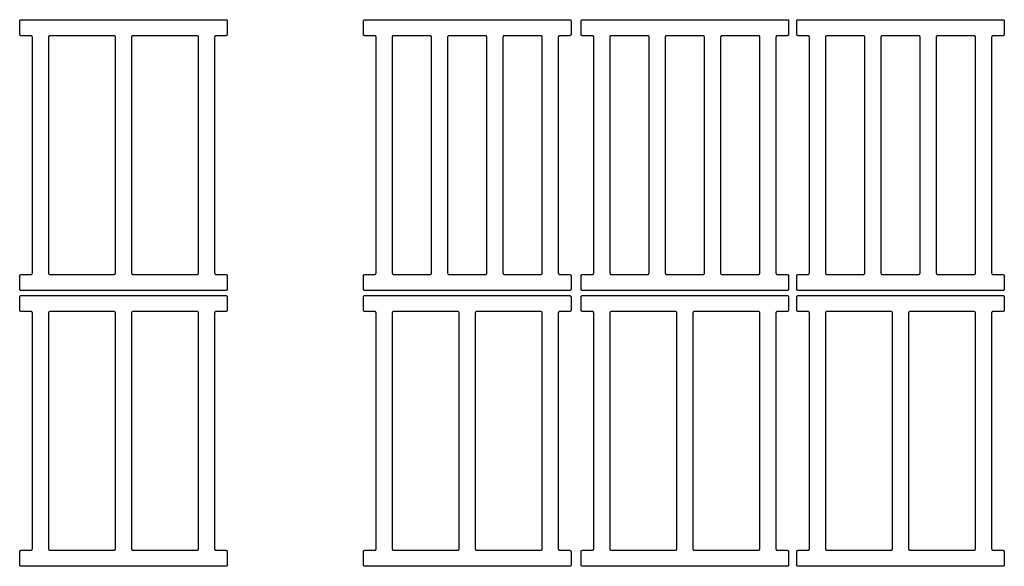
# Model space of a CAD drawing. Header units: millimetres. Extents: x 13017 to 17243, y -10418 to -9311.
# Tile 9 of 12: x 15094 to 16076, y -10406 to -9861. Entities that reach past the tile are written whole.
import ezdxf

# ---------------------------------------------------------------- set-up
doc = ezdxf.new("R2010")
doc.units = ezdxf.units.MM
doc.layers.add('COTES_PLANOLS$Visible$Curves$Default', color=7, linetype='Continuous', true_color=0x000000)

msp = doc.modelspace()

# ---------------------------------------------------------------- linework, layer by layer
at = {"layer": 'COTES_PLANOLS$Visible$Curves$Default'}
for points, weights in [([(15094.07, -9862.53), (15094.07, -9861.03), (15095.57, -9861.03)], [1, 0.707106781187, 1]), ([(15299.57, -9861.03), (15301.07, -9861.03), (15301.07, -9862.53)], [1, 0.707106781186, 1]), ([(15436.78, -9862.53), (15436.78, -9861.03), (15438.28, -9861.03)], [1, 0.707106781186, 1]), ([(15642.28, -9861.03), (15643.78, -9861.03), (15643.78, -9862.53)], [1, 0.707106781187, 1]), ([(15653.78, -9862.53), (15653.78, -9861.03), (15655.28, -9861.03)], [1, 0.707106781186, 1]), ([(15859.28, -9861.03), (15860.78, -9861.03), (15860.78, -9862.53)], [1, 0.707106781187, 1]), ([(15868.78, -9862.53), (15868.78, -9861.03), (15870.28, -9861.03)], [1, 0.707106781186, 1]), ([(16074.28, -9861.03), (16075.78, -9861.03), (16075.78, -9862.53)], [1, 0.707106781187, 1]), ([(15095.57, -9877.03), (15094.07, -9877.03), (15094.07, -9875.53)], [1, 0.707106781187, 1]), ([(15301.07, -9875.53), (15301.07, -9877.03), (15299.57, -9877.03)], [1, 0.707106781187, 1]), ([(15438.28, -9877.03), (15436.78, -9877.03), (15436.78, -9875.53)], [1, 0.707106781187, 1]), ([(15643.78, -9875.53), (15643.78, -9877.03), (15642.28, -9877.03)], [1, 0.707106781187, 1]), ([(15655.28, -9877.03), (15653.78, -9877.03), (15653.78, -9875.53)], [1, 0.707106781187, 1]), ([(15860.78, -9875.53), (15860.78, -9877.03), (15859.28, -9877.03)], [1, 0.707106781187, 1]), ([(15870.28, -9877.03), (15868.78, -9877.03), (15868.78, -9875.53)], [1, 0.707106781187, 1]), ([(16075.78, -9875.53), (16075.78, -9877.03), (16074.28, -9877.03)], [1, 0.707106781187, 1]), ([(15106.77, -9878.53), (15106.77, -9877.03), (15105.27, -9877.03)], [1, 0.707106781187, 1]), ([(15124.27, -9877.03), (15122.77, -9877.03), (15122.77, -9878.53)], [1, 0.707106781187, 1]), ([(15189.57, -9878.53), (15189.57, -9877.03), (15188.07, -9877.03)], [1, 0.707106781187, 1]), ([(15207.07, -9877.03), (15205.57, -9877.03), (15205.57, -9878.53)], [1, 0.707106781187, 1]), ([(15272.37, -9878.53), (15272.37, -9877.03), (15270.87, -9877.03)], [1, 0.707106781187, 1]), ([(15289.87, -9877.03), (15288.37, -9877.03), (15288.37, -9878.53)], [1, 0.707106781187, 1]), ([(15449.48, -9878.53), (15449.48, -9877.03), (15447.98, -9877.03)], [1, 0.707106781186, 1]), ([(15466.98, -9877.03), (15465.48, -9877.03), (15465.48, -9878.53)], [1, 0.707106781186, 1]), ([(15504.68, -9878.53), (15504.68, -9877.03), (15503.18, -9877.03)], [1, 0.707106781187, 1]), ([(15522.18, -9877.03), (15520.68, -9877.03), (15520.68, -9878.53)], [1, 0.707106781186, 1]), ([(15559.88, -9878.53), (15559.88, -9877.03), (15558.38, -9877.03)], [1, 0.707106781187, 1]), ([(15577.38, -9877.03), (15575.88, -9877.03), (15575.88, -9878.53)], [1, 0.707106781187, 1]), ([(15615.08, -9878.53), (15615.08, -9877.03), (15613.58, -9877.03)], [1, 0.707106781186, 1]), ([(15632.58, -9877.03), (15631.08, -9877.03), (15631.08, -9878.53)], [1, 0.707106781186, 1]), ([(15666.48, -9878.53), (15666.48, -9877.03), (15664.98, -9877.03)], [1, 0.707106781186, 1]), ([(15683.98, -9877.03), (15682.48, -9877.03), (15682.48, -9878.53)], [1, 0.707106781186, 1]), ([(15721.68, -9878.53), (15721.68, -9877.03), (15720.18, -9877.03)], [1, 0.707106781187, 1]), ([(15739.18, -9877.03), (15737.68, -9877.03), (15737.68, -9878.53)], [1, 0.707106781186, 1]), ([(15776.88, -9878.53), (15776.88, -9877.03), (15775.38, -9877.03)], [1, 0.707106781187, 1]), ([(15794.38, -9877.03), (15792.88, -9877.03), (15792.88, -9878.53)], [1, 0.707106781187, 1]), ([(15832.08, -9878.53), (15832.08, -9877.03), (15830.58, -9877.03)], [1, 0.707106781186, 1]), ([(15849.58, -9877.03), (15848.08, -9877.03), (15848.08, -9878.53)], [1, 0.707106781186, 1]), ([(15881.48, -9878.53), (15881.48, -9877.03), (15879.98, -9877.03)], [1, 0.707106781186, 1]), ([(15898.98, -9877.03), (15897.48, -9877.03), (15897.48, -9878.53)], [1, 0.707106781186, 1]), ([(15936.68, -9878.53), (15936.68, -9877.03), (15935.18, -9877.03)], [1, 0.707106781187, 1]), ([(15954.18, -9877.03), (15952.68, -9877.03), (15952.68, -9878.53)], [1, 0.707106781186, 1]), ([(15991.88, -9878.53), (15991.88, -9877.03), (15990.38, -9877.03)], [1, 0.707106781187, 1]), ([(16009.38, -9877.03), (16007.88, -9877.03), (16007.88, -9878.53)], [1, 0.707106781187, 1]), ([(16047.08, -9878.53), (16047.08, -9877.03), (16045.58, -9877.03)], [1, 0.707106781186, 1]), ([(16064.58, -9877.03), (16063.08, -9877.03), (16063.08, -9878.53)], [1, 0.707106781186, 1]), ([(15094.07, -10116.53), (15094.07, -10115.03), (15095.57, -10115.03)], [1, 0.707106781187, 1]), ([(15105.27, -10115.03), (15106.77, -10115.03), (15106.77, -10113.53)], [1, 0.707106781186, 1]), ([(15122.77, -10113.53), (15122.77, -10115.03), (15124.27, -10115.03)], [1, 0.707106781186, 1]), ([(15188.07, -10115.03), (15189.57, -10115.03), (15189.57, -10113.53)], [1, 0.707106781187, 1]), ([(15205.57, -10113.53), (15205.57, -10115.03), (15207.07, -10115.03)], [1, 0.707106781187, 1]), ([(15270.87, -10115.03), (15272.37, -10115.03), (15272.37, -10113.53)], [1, 0.707106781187, 1]), ([(15288.37, -10113.53), (15288.37, -10115.03), (15289.87, -10115.03)], [1, 0.707106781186, 1]), ([(15299.57, -10115.03), (15301.07, -10115.03), (15301.07, -10116.53)], [1, 0.707106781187, 1]), ([(15436.78, -10116.53), (15436.78, -10115.03), (15438.28, -10115.03)], [1, 0.707106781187, 1]), ([(15447.98, -10115.03), (15449.48, -10115.03), (15449.48, -10113.53)], [1, 0.707106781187, 1]), ([(15465.48, -10113.53), (15465.48, -10115.03), (15466.98, -10115.03)], [1, 0.707106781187, 1]), ([(15503.18, -10115.03), (15504.68, -10115.03), (15504.68, -10113.53)], [1, 0.707106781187, 1]), ([(15520.68, -10113.53), (15520.68, -10115.03), (15522.18, -10115.03)], [1, 0.707106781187, 1]), ([(15558.38, -10115.03), (15559.88, -10115.03), (15559.88, -10113.53)], [1, 0.707106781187, 1]), ([(15575.88, -10113.53), (15575.88, -10115.03), (15577.38, -10115.03)], [1, 0.707106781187, 1]), ([(15613.58, -10115.03), (15615.08, -10115.03), (15615.08, -10113.53)], [1, 0.707106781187, 1]), ([(15631.08, -10113.53), (15631.08, -10115.03), (15632.58, -10115.03)], [1, 0.707106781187, 1]), ([(15642.28, -10115.03), (15643.78, -10115.03), (15643.78, -10116.53)], [1, 0.707106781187, 1]), ([(15653.78, -10116.53), (15653.78, -10115.03), (15655.28, -10115.03)], [1, 0.707106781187, 1]), ([(15664.98, -10115.03), (15666.48, -10115.03), (15666.48, -10113.53)], [1, 0.707106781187, 1]), ([(15682.48, -10113.53), (15682.48, -10115.03), (15683.98, -10115.03)], [1, 0.707106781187, 1]), ([(15720.18, -10115.03), (15721.68, -10115.03), (15721.68, -10113.53)], [1, 0.707106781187, 1]), ([(15737.68, -10113.53), (15737.68, -10115.03), (15739.18, -10115.03)], [1, 0.707106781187, 1]), ([(15775.38, -10115.03), (15776.88, -10115.03), (15776.88, -10113.53)], [1, 0.707106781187, 1]), ([(15792.88, -10113.53), (15792.88, -10115.03), (15794.38, -10115.03)], [1, 0.707106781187, 1]), ([(15830.58, -10115.03), (15832.08, -10115.03), (15832.08, -10113.53)], [1, 0.707106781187, 1]), ([(15848.08, -10113.53), (15848.08, -10115.03), (15849.58, -10115.03)], [1, 0.707106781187, 1]), ([(15859.28, -10115.03), (15860.78, -10115.03), (15860.78, -10116.53)], [1, 0.707106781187, 1]), ([(15868.78, -10116.53), (15868.78, -10115.03), (15870.28, -10115.03)], [1, 0.707106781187, 1]), ([(15879.98, -10115.03), (15881.48, -10115.03), (15881.48, -10113.53)], [1, 0.707106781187, 1]), ([(15897.48, -10113.53), (15897.48, -10115.03), (15898.98, -10115.03)], [1, 0.707106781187, 1]), ([(15935.18, -10115.03), (15936.68, -10115.03), (15936.68, -10113.53)], [1, 0.707106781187, 1]), ([(15952.68, -10113.53), (15952.68, -10115.03), (15954.18, -10115.03)], [1, 0.707106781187, 1]), ([(15990.38, -10115.03), (15991.88, -10115.03), (15991.88, -10113.53)], [1, 0.707106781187, 1]), ([(16007.88, -10113.53), (16007.88, -10115.03), (16009.38, -10115.03)], [1, 0.707106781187, 1]), ([(16045.58, -10115.03), (16047.08, -10115.03), (16047.08, -10113.53)], [1, 0.707106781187, 1]), ([(16063.08, -10113.53), (16063.08, -10115.03), (16064.58, -10115.03)], [1, 0.707106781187, 1]), ([(16074.28, -10115.03), (16075.78, -10115.03), (16075.78, -10116.53)], [1, 0.707106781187, 1]), ([(15095.57, -10131.03), (15094.07, -10131.03), (15094.07, -10129.53)], [1, 0.707106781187, 1]), ([(15301.07, -10129.53), (15301.07, -10131.03), (15299.57, -10131.03)], [1, 0.707106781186, 1]), ([(15438.28, -10131.03), (15436.78, -10131.03), (15436.78, -10129.53)], [1, 0.707106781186, 1]), ([(15643.78, -10129.53), (15643.78, -10131.03), (15642.28, -10131.03)], [1, 0.707106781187, 1]), ([(15655.28, -10131.03), (15653.78, -10131.03), (15653.78, -10129.53)], [1, 0.707106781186, 1]), ([(15860.78, -10129.53), (15860.78, -10131.03), (15859.28, -10131.03)], [1, 0.707106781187, 1]), ([(15870.28, -10131.03), (15868.78, -10131.03), (15868.78, -10129.53)], [1, 0.707106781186, 1]), ([(16075.78, -10129.53), (16075.78, -10131.03), (16074.28, -10131.03)], [1, 0.707106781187, 1]), ([(15094.07, -10137.53), (15094.07, -10136.03), (15095.57, -10136.03)], [1, 0.707106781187, 1]), ([(15299.57, -10136.03), (15301.07, -10136.03), (15301.07, -10137.53)], [1, 0.707106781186, 1]), ([(15436.78, -10137.53), (15436.78, -10136.03), (15438.28, -10136.03)], [1, 0.707106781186, 1]), ([(15642.28, -10136.03), (15643.78, -10136.03), (15643.78, -10137.53)], [1, 0.707106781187, 1]), ([(15653.78, -10137.53), (15653.78, -10136.03), (15655.28, -10136.03)], [1, 0.707106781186, 1]), ([(15859.28, -10136.03), (15860.78, -10136.03), (15860.78, -10137.53)], [1, 0.707106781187, 1]), ([(15868.78, -10137.53), (15868.78, -10136.03), (15870.28, -10136.03)], [1, 0.707106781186, 1]), ([(16074.28, -10136.03), (16075.78, -10136.03), (16075.78, -10137.53)], [1, 0.707106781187, 1]), ([(15095.57, -10152.03), (15094.07, -10152.03), (15094.07, -10150.53)], [1, 0.707106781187, 1]), ([(15301.07, -10150.53), (15301.07, -10152.03), (15299.57, -10152.03)], [1, 0.707106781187, 1]), ([(15438.28, -10152.03), (15436.78, -10152.03), (15436.78, -10150.53)], [1, 0.707106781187, 1]), ([(15643.78, -10150.53), (15643.78, -10152.03), (15642.28, -10152.03)], [1, 0.707106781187, 1]), ([(15655.28, -10152.03), (15653.78, -10152.03), (15653.78, -10150.53)], [1, 0.707106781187, 1]), ([(15860.78, -10150.53), (15860.78, -10152.03), (15859.28, -10152.03)], [1, 0.707106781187, 1]), ([(15870.28, -10152.03), (15868.78, -10152.03), (15868.78, -10150.53)], [1, 0.707106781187, 1]), ([(16075.78, -10150.53), (16075.78, -10152.03), (16074.28, -10152.03)], [1, 0.707106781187, 1]), ([(15106.77, -10153.53), (15106.77, -10152.03), (15105.27, -10152.03)], [1, 0.707106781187, 1]), ([(15124.27, -10152.03), (15122.77, -10152.03), (15122.77, -10153.53)], [1, 0.707106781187, 1]), ([(15189.57, -10153.53), (15189.57, -10152.03), (15188.07, -10152.03)], [1, 0.707106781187, 1]), ([(15207.07, -10152.03), (15205.57, -10152.03), (15205.57, -10153.53)], [1, 0.707106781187, 1]), ([(15272.37, -10153.53), (15272.37, -10152.03), (15270.87, -10152.03)], [1, 0.707106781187, 1]), ([(15289.87, -10152.03), (15288.37, -10152.03), (15288.37, -10153.53)], [1, 0.707106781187, 1]), ([(15449.48, -10153.53), (15449.48, -10152.03), (15447.98, -10152.03)], [1, 0.707106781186, 1]), ([(15466.98, -10152.03), (15465.48, -10152.03), (15465.48, -10153.53)], [1, 0.707106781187, 1]), ([(15532.28, -10153.53), (15532.28, -10152.03), (15530.78, -10152.03)], [1, 0.707106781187, 1]), ([(15549.78, -10152.03), (15548.28, -10152.03), (15548.28, -10153.53)], [1, 0.707106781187, 1]), ([(15615.08, -10153.53), (15615.08, -10152.03), (15613.58, -10152.03)], [1, 0.707106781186, 1]), ([(15632.58, -10152.03), (15631.08, -10152.03), (15631.08, -10153.53)], [1, 0.707106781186, 1]), ([(15666.48, -10153.53), (15666.48, -10152.03), (15664.98, -10152.03)], [1, 0.707106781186, 1]), ([(15683.98, -10152.03), (15682.48, -10152.03), (15682.48, -10153.53)], [1, 0.707106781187, 1]), ([(15749.28, -10153.53), (15749.28, -10152.03), (15747.78, -10152.03)], [1, 0.707106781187, 1]), ([(15766.78, -10152.03), (15765.28, -10152.03), (15765.28, -10153.53)], [1, 0.707106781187, 1]), ([(15832.08, -10153.53), (15832.08, -10152.03), (15830.58, -10152.03)], [1, 0.707106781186, 1]), ([(15849.58, -10152.03), (15848.08, -10152.03), (15848.08, -10153.53)], [1, 0.707106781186, 1]), ([(15881.48, -10153.53), (15881.48, -10152.03), (15879.98, -10152.03)], [1, 0.707106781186, 1]), ([(15898.98, -10152.03), (15897.48, -10152.03), (15897.48, -10153.53)], [1, 0.707106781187, 1]), ([(15964.28, -10153.53), (15964.28, -10152.03), (15962.78, -10152.03)], [1, 0.707106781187, 1]), ([(15981.78, -10152.03), (15980.28, -10152.03), (15980.28, -10153.53)], [1, 0.707106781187, 1]), ([(16047.08, -10153.53), (16047.08, -10152.03), (16045.58, -10152.03)], [1, 0.707106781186, 1]), ([(16064.58, -10152.03), (16063.08, -10152.03), (16063.08, -10153.53)], [1, 0.707106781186, 1]), ([(15094.07, -10391.53), (15094.07, -10390.03), (15095.57, -10390.03)], [1, 0.707106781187, 1]), ([(15105.27, -10390.03), (15106.77, -10390.03), (15106.77, -10388.53)], [1, 0.707106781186, 1]), ([(15122.77, -10388.53), (15122.77, -10390.03), (15124.27, -10390.03)], [1, 0.707106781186, 1]), ([(15188.07, -10390.03), (15189.57, -10390.03), (15189.57, -10388.53)], [1, 0.707106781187, 1]), ([(15205.57, -10388.53), (15205.57, -10390.03), (15207.07, -10390.03)], [1, 0.707106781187, 1]), ([(15270.87, -10390.03), (15272.37, -10390.03), (15272.37, -10388.53)], [1, 0.707106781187, 1]), ([(15288.37, -10388.53), (15288.37, -10390.03), (15289.87, -10390.03)], [1, 0.707106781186, 1]), ([(15299.57, -10390.03), (15301.07, -10390.03), (15301.07, -10391.53)], [1, 0.707106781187, 1]), ([(15436.78, -10391.53), (15436.78, -10390.03), (15438.28, -10390.03)], [1, 0.707106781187, 1]), ([(15447.98, -10390.03), (15449.48, -10390.03), (15449.48, -10388.53)], [1, 0.707106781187, 1]), ([(15465.48, -10388.53), (15465.48, -10390.03), (15466.98, -10390.03)], [1, 0.707106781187, 1]), ([(15530.78, -10390.03), (15532.28, -10390.03), (15532.28, -10388.53)], [1, 0.707106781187, 1]), ([(15548.28, -10388.53), (15548.28, -10390.03), (15549.78, -10390.03)], [1, 0.707106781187, 1]), ([(15613.58, -10390.03), (15615.08, -10390.03), (15615.08, -10388.53)], [1, 0.707106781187, 1]), ([(15631.08, -10388.53), (15631.08, -10390.03), (15632.58, -10390.03)], [1, 0.707106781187, 1]), ([(15642.28, -10390.03), (15643.78, -10390.03), (15643.78, -10391.53)], [1, 0.707106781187, 1]), ([(15653.78, -10391.53), (15653.78, -10390.03), (15655.28, -10390.03)], [1, 0.707106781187, 1]), ([(15664.98, -10390.03), (15666.48, -10390.03), (15666.48, -10388.53)], [1, 0.707106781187, 1]), ([(15682.48, -10388.53), (15682.48, -10390.03), (15683.98, -10390.03)], [1, 0.707106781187, 1]), ([(15747.78, -10390.03), (15749.28, -10390.03), (15749.28, -10388.53)], [1, 0.707106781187, 1]), ([(15765.28, -10388.53), (15765.28, -10390.03), (15766.78, -10390.03)], [1, 0.707106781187, 1]), ([(15830.58, -10390.03), (15832.08, -10390.03), (15832.08, -10388.53)], [1, 0.707106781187, 1]), ([(15848.08, -10388.53), (15848.08, -10390.03), (15849.58, -10390.03)], [1, 0.707106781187, 1]), ([(15859.28, -10390.03), (15860.78, -10390.03), (15860.78, -10391.53)], [1, 0.707106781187, 1]), ([(15868.78, -10391.53), (15868.78, -10390.03), (15870.28, -10390.03)], [1, 0.707106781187, 1]), ([(15879.98, -10390.03), (15881.48, -10390.03), (15881.48, -10388.53)], [1, 0.707106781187, 1]), ([(15897.48, -10388.53), (15897.48, -10390.03), (15898.98, -10390.03)], [1, 0.707106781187, 1]), ([(15962.78, -10390.03), (15964.28, -10390.03), (15964.28, -10388.53)], [1, 0.707106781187, 1]), ([(15980.28, -10388.53), (15980.28, -10390.03), (15981.78, -10390.03)], [1, 0.707106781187, 1]), ([(16045.58, -10390.03), (16047.08, -10390.03), (16047.08, -10388.53)], [1, 0.707106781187, 1]), ([(16063.08, -10388.53), (16063.08, -10390.03), (16064.58, -10390.03)], [1, 0.707106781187, 1]), ([(16074.28, -10390.03), (16075.78, -10390.03), (16075.78, -10391.53)], [1, 0.707106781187, 1]), ([(15095.57, -10406.03), (15094.07, -10406.03), (15094.07, -10404.53)], [1, 0.707106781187, 1]), ([(15301.07, -10404.53), (15301.07, -10406.03), (15299.57, -10406.03)], [1, 0.707106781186, 1]), ([(15438.28, -10406.03), (15436.78, -10406.03), (15436.78, -10404.53)], [1, 0.707106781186, 1]), ([(15643.78, -10404.53), (15643.78, -10406.03), (15642.28, -10406.03)], [1, 0.707106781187, 1]), ([(15655.28, -10406.03), (15653.78, -10406.03), (15653.78, -10404.53)], [1, 0.707106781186, 1]), ([(15860.78, -10404.53), (15860.78, -10406.03), (15859.28, -10406.03)], [1, 0.707106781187, 1]), ([(15870.28, -10406.03), (15868.78, -10406.03), (15868.78, -10404.53)], [1, 0.707106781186, 1]), ([(16075.78, -10404.53), (16075.78, -10406.03), (16074.28, -10406.03)], [1, 0.707106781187, 1])]:
    msp.add_rational_spline(points, weights, degree=2, dxfattribs=at)
for points in [[(15094.07, -9875.53), (15094.07, -9869.03), (15094.07, -9862.53)], [(15095.57, -9861.03), (15197.57, -9861.03), (15299.57, -9861.03)], [(15301.07, -9862.53), (15301.07, -9869.03), (15301.07, -9875.53)], [(15436.78, -9875.53), (15436.78, -9869.03), (15436.78, -9862.53)], [(15438.28, -9861.03), (15540.28, -9861.03), (15642.28, -9861.03)], [(15643.78, -9862.53), (15643.78, -9869.03), (15643.78, -9875.53)], [(15653.78, -9875.53), (15653.78, -9869.03), (15653.78, -9862.53)], [(15655.28, -9861.03), (15757.28, -9861.03), (15859.28, -9861.03)], [(15860.78, -9862.53), (15860.78, -9869.03), (15860.78, -9875.53)], [(15868.78, -9875.53), (15868.78, -9869.03), (15868.78, -9862.53)], [(15870.28, -9861.03), (15972.28, -9861.03), (16074.28, -9861.03)], [(16075.78, -9862.53), (16075.78, -9869.03), (16075.78, -9875.53)], [(15105.27, -9877.03), (15100.42, -9877.03), (15095.57, -9877.03)], [(15106.77, -10113.53), (15106.77, -9996.03), (15106.77, -9878.53)], [(15122.77, -9878.53), (15122.77, -9996.03), (15122.77, -10113.53)], [(15189.57, -10113.53), (15189.57, -9996.03), (15189.57, -9878.53)], [(15205.57, -9878.53), (15205.57, -9996.03), (15205.57, -10113.53)], [(15272.37, -10113.53), (15272.37, -9996.03), (15272.37, -9878.53)], [(15288.37, -9878.53), (15288.37, -9996.03), (15288.37, -10113.53)], [(15299.57, -9877.03), (15294.72, -9877.03), (15289.87, -9877.03)], [(15447.98, -9877.03), (15443.13, -9877.03), (15438.28, -9877.03)], [(15449.48, -10113.53), (15449.48, -9996.03), (15449.48, -9878.53)], [(15465.48, -9878.53), (15465.48, -9996.03), (15465.48, -10113.53)], [(15503.18, -9877.03), (15485.08, -9877.03), (15466.98, -9877.03)], [(15504.68, -10113.53), (15504.68, -9996.03), (15504.68, -9878.53)], [(15520.68, -9878.53), (15520.68, -9996.03), (15520.68, -10113.53)], [(15558.38, -9877.03), (15540.28, -9877.03), (15522.18, -9877.03)], [(15559.88, -10113.53), (15559.88, -9996.03), (15559.88, -9878.53)], [(15575.88, -9878.53), (15575.88, -9996.03), (15575.88, -10113.53)], [(15613.58, -9877.03), (15595.48, -9877.03), (15577.38, -9877.03)], [(15615.08, -10113.53), (15615.08, -9996.03), (15615.08, -9878.53)], [(15631.08, -9878.53), (15631.08, -9996.03), (15631.08, -10113.53)], [(15642.28, -9877.03), (15637.43, -9877.03), (15632.58, -9877.03)], [(15664.98, -9877.03), (15660.13, -9877.03), (15655.28, -9877.03)], [(15666.48, -10113.53), (15666.48, -9996.03), (15666.48, -9878.53)], [(15682.48, -9878.53), (15682.48, -9996.03), (15682.48, -10113.53)], [(15720.18, -9877.03), (15702.08, -9877.03), (15683.98, -9877.03)], [(15721.68, -10113.53), (15721.68, -9996.03), (15721.68, -9878.53)], [(15737.68, -9878.53), (15737.68, -9996.03), (15737.68, -10113.53)], [(15775.38, -9877.03), (15757.28, -9877.03), (15739.18, -9877.03)], [(15776.88, -10113.53), (15776.88, -9996.03), (15776.88, -9878.53)], [(15792.88, -9878.53), (15792.88, -9996.03), (15792.88, -10113.53)], [(15830.58, -9877.03), (15812.48, -9877.03), (15794.38, -9877.03)], [(15832.08, -10113.53), (15832.08, -9996.03), (15832.08, -9878.53)], [(15848.08, -9878.53), (15848.08, -9996.03), (15848.08, -10113.53)], [(15859.28, -9877.03), (15854.43, -9877.03), (15849.58, -9877.03)], [(15879.98, -9877.03), (15875.13, -9877.03), (15870.28, -9877.03)], [(15881.48, -10113.53), (15881.48, -9996.03), (15881.48, -9878.53)], [(15897.48, -9878.53), (15897.48, -9996.03), (15897.48, -10113.53)], [(15935.18, -9877.03), (15917.08, -9877.03), (15898.98, -9877.03)], [(15936.68, -10113.53), (15936.68, -9996.03), (15936.68, -9878.53)], [(15952.68, -9878.53), (15952.68, -9996.03), (15952.68, -10113.53)], [(15990.38, -9877.03), (15972.28, -9877.03), (15954.18, -9877.03)], [(15991.88, -10113.53), (15991.88, -9996.03), (15991.88, -9878.53)], [(16007.88, -9878.53), (16007.88, -9996.03), (16007.88, -10113.53)], [(16045.58, -9877.03), (16027.48, -9877.03), (16009.38, -9877.03)], [(16047.08, -10113.53), (16047.08, -9996.03), (16047.08, -9878.53)], [(16063.08, -9878.53), (16063.08, -9996.03), (16063.08, -10113.53)], [(16074.28, -9877.03), (16069.43, -9877.03), (16064.58, -9877.03)], [(15094.07, -10129.53), (15094.07, -10123.03), (15094.07, -10116.53)], [(15095.57, -10115.03), (15100.42, -10115.03), (15105.27, -10115.03)], [(15289.87, -10115.03), (15294.72, -10115.03), (15299.57, -10115.03)], [(15301.07, -10116.53), (15301.07, -10123.03), (15301.07, -10129.53)], [(15436.78, -10129.53), (15436.78, -10123.03), (15436.78, -10116.53)], [(15438.28, -10115.03), (15443.13, -10115.03), (15447.98, -10115.03)], [(15466.98, -10115.03), (15485.08, -10115.03), (15503.18, -10115.03)], [(15522.18, -10115.03), (15540.28, -10115.03), (15558.38, -10115.03)], [(15577.38, -10115.03), (15595.48, -10115.03), (15613.58, -10115.03)], [(15632.58, -10115.03), (15637.43, -10115.03), (15642.28, -10115.03)], [(15643.78, -10116.53), (15643.78, -10123.03), (15643.78, -10129.53)], [(15653.78, -10129.53), (15653.78, -10123.03), (15653.78, -10116.53)], [(15655.28, -10115.03), (15660.13, -10115.03), (15664.98, -10115.03)], [(15683.98, -10115.03), (15702.08, -10115.03), (15720.18, -10115.03)], [(15739.18, -10115.03), (15757.28, -10115.03), (15775.38, -10115.03)], [(15794.38, -10115.03), (15812.48, -10115.03), (15830.58, -10115.03)], [(15849.58, -10115.03), (15854.43, -10115.03), (15859.28, -10115.03)], [(15860.78, -10116.53), (15860.78, -10123.03), (15860.78, -10129.53)], [(15868.78, -10129.53), (15868.78, -10123.03), (15868.78, -10116.53)], [(15870.28, -10115.03), (15875.13, -10115.03), (15879.98, -10115.03)], [(15898.98, -10115.03), (15917.08, -10115.03), (15935.18, -10115.03)], [(15954.18, -10115.03), (15972.28, -10115.03), (15990.38, -10115.03)], [(16009.38, -10115.03), (16027.48, -10115.03), (16045.58, -10115.03)], [(16064.58, -10115.03), (16069.43, -10115.03), (16074.28, -10115.03)], [(16075.78, -10116.53), (16075.78, -10123.03), (16075.78, -10129.53)], [(15299.57, -10131.03), (15197.57, -10131.03), (15095.57, -10131.03)], [(15642.28, -10131.03), (15540.28, -10131.03), (15438.28, -10131.03)], [(15859.28, -10131.03), (15757.28, -10131.03), (15655.28, -10131.03)], [(16074.28, -10131.03), (15972.28, -10131.03), (15870.28, -10131.03)], [(15094.07, -10150.53), (15094.07, -10144.03), (15094.07, -10137.53)], [(15095.57, -10136.03), (15197.57, -10136.03), (15299.57, -10136.03)], [(15301.07, -10137.53), (15301.07, -10144.03), (15301.07, -10150.53)], [(15436.78, -10150.53), (15436.78, -10144.03), (15436.78, -10137.53)], [(15438.28, -10136.03), (15540.28, -10136.03), (15642.28, -10136.03)], [(15643.78, -10137.53), (15643.78, -10144.03), (15643.78, -10150.53)], [(15653.78, -10150.53), (15653.78, -10144.03), (15653.78, -10137.53)], [(15655.28, -10136.03), (15757.28, -10136.03), (15859.28, -10136.03)], [(15860.78, -10137.53), (15860.78, -10144.03), (15860.78, -10150.53)], [(15868.78, -10150.53), (15868.78, -10144.03), (15868.78, -10137.53)], [(15870.28, -10136.03), (15972.28, -10136.03), (16074.28, -10136.03)], [(16075.78, -10137.53), (16075.78, -10144.03), (16075.78, -10150.53)], [(15105.27, -10152.03), (15100.42, -10152.03), (15095.57, -10152.03)], [(15106.77, -10388.53), (15106.77, -10271.03), (15106.77, -10153.53)], [(15122.77, -10153.53), (15122.77, -10271.03), (15122.77, -10388.53)], [(15189.57, -10388.53), (15189.57, -10271.03), (15189.57, -10153.53)], [(15205.57, -10153.53), (15205.57, -10271.03), (15205.57, -10388.53)], [(15272.37, -10388.53), (15272.37, -10271.03), (15272.37, -10153.53)], [(15288.37, -10153.53), (15288.37, -10271.03), (15288.37, -10388.53)], [(15299.57, -10152.03), (15294.72, -10152.03), (15289.87, -10152.03)], [(15447.98, -10152.03), (15443.13, -10152.03), (15438.28, -10152.03)], [(15449.48, -10388.53), (15449.48, -10271.03), (15449.48, -10153.53)], [(15465.48, -10153.53), (15465.48, -10271.03), (15465.48, -10388.53)], [(15532.28, -10388.53), (15532.28, -10271.03), (15532.28, -10153.53)], [(15548.28, -10153.53), (15548.28, -10271.03), (15548.28, -10388.53)], [(15615.08, -10388.53), (15615.08, -10271.03), (15615.08, -10153.53)], [(15631.08, -10153.53), (15631.08, -10271.03), (15631.08, -10388.53)], [(15642.28, -10152.03), (15637.43, -10152.03), (15632.58, -10152.03)], [(15664.98, -10152.03), (15660.13, -10152.03), (15655.28, -10152.03)], [(15666.48, -10388.53), (15666.48, -10271.03), (15666.48, -10153.53)], [(15682.48, -10153.53), (15682.48, -10271.03), (15682.48, -10388.53)], [(15749.28, -10388.53), (15749.28, -10271.03), (15749.28, -10153.53)], [(15765.28, -10153.53), (15765.28, -10271.03), (15765.28, -10388.53)], [(15832.08, -10388.53), (15832.08, -10271.03), (15832.08, -10153.53)], [(15848.08, -10153.53), (15848.08, -10271.03), (15848.08, -10388.53)], [(15859.28, -10152.03), (15854.43, -10152.03), (15849.58, -10152.03)], [(15879.98, -10152.03), (15875.13, -10152.03), (15870.28, -10152.03)], [(15881.48, -10388.53), (15881.48, -10271.03), (15881.48, -10153.53)], [(15897.48, -10153.53), (15897.48, -10271.03), (15897.48, -10388.53)], [(15964.28, -10388.53), (15964.28, -10271.03), (15964.28, -10153.53)], [(15980.28, -10153.53), (15980.28, -10271.03), (15980.28, -10388.53)], [(16047.08, -10388.53), (16047.08, -10271.03), (16047.08, -10153.53)], [(16063.08, -10153.53), (16063.08, -10271.03), (16063.08, -10388.53)], [(16074.28, -10152.03), (16069.43, -10152.03), (16064.58, -10152.03)], [(15094.07, -10404.53), (15094.07, -10398.03), (15094.07, -10391.53)], [(15095.57, -10390.03), (15100.42, -10390.03), (15105.27, -10390.03)], [(15289.87, -10390.03), (15294.72, -10390.03), (15299.57, -10390.03)], [(15301.07, -10391.53), (15301.07, -10398.03), (15301.07, -10404.53)], [(15436.78, -10404.53), (15436.78, -10398.03), (15436.78, -10391.53)], [(15438.28, -10390.03), (15443.13, -10390.03), (15447.98, -10390.03)], [(15632.58, -10390.03), (15637.43, -10390.03), (15642.28, -10390.03)], [(15643.78, -10391.53), (15643.78, -10398.03), (15643.78, -10404.53)], [(15653.78, -10404.53), (15653.78, -10398.03), (15653.78, -10391.53)], [(15655.28, -10390.03), (15660.13, -10390.03), (15664.98, -10390.03)], [(15849.58, -10390.03), (15854.43, -10390.03), (15859.28, -10390.03)], [(15860.78, -10391.53), (15860.78, -10398.03), (15860.78, -10404.53)], [(15868.78, -10404.53), (15868.78, -10398.03), (15868.78, -10391.53)], [(15870.28, -10390.03), (15875.13, -10390.03), (15879.98, -10390.03)], [(16064.58, -10390.03), (16069.43, -10390.03), (16074.28, -10390.03)], [(16075.78, -10391.53), (16075.78, -10398.03), (16075.78, -10404.53)], [(15299.57, -10406.03), (15197.57, -10406.03), (15095.57, -10406.03)], [(15642.28, -10406.03), (15540.28, -10406.03), (15438.28, -10406.03)], [(15859.28, -10406.03), (15757.28, -10406.03), (15655.28, -10406.03)], [(16074.28, -10406.03), (15972.28, -10406.03), (15870.28, -10406.03)]]:
    msp.add_open_spline(points, degree=2, dxfattribs=at)
for points, knots in [([(15188.07, -9877.03), (15176.12, -9877.03), (15164.17, -9877.03), (15156.17, -9877.03), (15148.17, -9877.03), (15136.22, -9877.03), (15124.27, -9877.03)], [-6777.778288, -6777.778288, -6777.778288, -6753.878288, -6753.878288, -6737.878288, -6737.878288, -6713.978288, -6713.978288, -6713.978288]), ([(15270.87, -9877.03), (15258.92, -9877.03), (15246.97, -9877.03), (15238.97, -9877.03), (15230.97, -9877.03), (15219.02, -9877.03), (15207.07, -9877.03)], [-7081.290677, -7081.290677, -7081.290677, -7057.390677, -7057.390677, -7041.390677, -7041.390677, -7017.490677, -7017.490677, -7017.490677]), ([(15124.27, -10115.03), (15136.22, -10115.03), (15148.17, -10115.03), (15156.17, -10115.03), (15164.17, -10115.03), (15176.12, -10115.03), (15188.07, -10115.03)], [-6474.265899, -6474.265899, -6474.265899, -6450.365899, -6450.365899, -6434.365899, -6434.365899, -6410.465899, -6410.465899, -6410.465899]), ([(15207.07, -10115.03), (15219.02, -10115.03), (15230.97, -10115.03), (15238.97, -10115.03), (15246.97, -10115.03), (15258.92, -10115.03), (15270.87, -10115.03)], [-7384.803066, -7384.803066, -7384.803066, -7360.903066, -7360.903066, -7344.903066, -7344.903066, -7321.003066, -7321.003066, -7321.003066]), ([(15188.07, -10152.03), (15176.12, -10152.03), (15164.17, -10152.03), (15156.17, -10152.03), (15148.17, -10152.03), (15136.22, -10152.03), (15124.27, -10152.03)], [-6777.778288, -6777.778288, -6777.778288, -6753.878288, -6753.878288, -6737.878288, -6737.878288, -6713.978288, -6713.978288, -6713.978288]), ([(15270.87, -10152.03), (15258.92, -10152.03), (15246.97, -10152.03), (15238.97, -10152.03), (15230.97, -10152.03), (15219.02, -10152.03), (15207.07, -10152.03)], [-7081.290677, -7081.290677, -7081.290677, -7057.390677, -7057.390677, -7041.390677, -7041.390677, -7017.490677, -7017.490677, -7017.490677]), ([(15530.78, -10152.03), (15518.83, -10152.03), (15506.88, -10152.03), (15498.88, -10152.03), (15490.88, -10152.03), (15478.93, -10152.03), (15466.98, -10152.03)], [-7384.803066, -7384.803066, -7384.803066, -7360.903066, -7360.903066, -7344.903066, -7344.903066, -7321.003066, -7321.003066, -7321.003066]), ([(15613.58, -10152.03), (15601.63, -10152.03), (15589.68, -10152.03), (15581.68, -10152.03), (15573.68, -10152.03), (15561.73, -10152.03), (15549.78, -10152.03)], [-6474.265899, -6474.265899, -6474.265899, -6450.365899, -6450.365899, -6434.365899, -6434.365899, -6410.465899, -6410.465899, -6410.465899]), ([(15747.78, -10152.03), (15735.83, -10152.03), (15723.88, -10152.03), (15715.88, -10152.03), (15707.88, -10152.03), (15695.93, -10152.03), (15683.98, -10152.03)], [-7384.803066, -7384.803066, -7384.803066, -7360.903066, -7360.903066, -7344.903066, -7344.903066, -7321.003066, -7321.003066, -7321.003066]), ([(15830.58, -10152.03), (15818.63, -10152.03), (15806.68, -10152.03), (15798.68, -10152.03), (15790.68, -10152.03), (15778.73, -10152.03), (15766.78, -10152.03)], [-6474.265899, -6474.265899, -6474.265899, -6450.365899, -6450.365899, -6434.365899, -6434.365899, -6410.465899, -6410.465899, -6410.465899]), ([(15962.78, -10152.03), (15950.83, -10152.03), (15938.88, -10152.03), (15930.88, -10152.03), (15922.88, -10152.03), (15910.93, -10152.03), (15898.98, -10152.03)], [-7384.803066, -7384.803066, -7384.803066, -7360.903066, -7360.903066, -7344.903066, -7344.903066, -7321.003066, -7321.003066, -7321.003066]), ([(16045.58, -10152.03), (16033.63, -10152.03), (16021.68, -10152.03), (16013.68, -10152.03), (16005.68, -10152.03), (15993.73, -10152.03), (15981.78, -10152.03)], [-6474.265899, -6474.265899, -6474.265899, -6450.365899, -6450.365899, -6434.365899, -6434.365899, -6410.465899, -6410.465899, -6410.465899]), ([(15124.27, -10390.03), (15136.22, -10390.03), (15148.17, -10390.03), (15156.17, -10390.03), (15164.17, -10390.03), (15176.12, -10390.03), (15188.07, -10390.03)], [-6474.265899, -6474.265899, -6474.265899, -6450.365899, -6450.365899, -6434.365899, -6434.365899, -6410.465899, -6410.465899, -6410.465899]), ([(15207.07, -10390.03), (15219.02, -10390.03), (15230.97, -10390.03), (15238.97, -10390.03), (15246.97, -10390.03), (15258.92, -10390.03), (15270.87, -10390.03)], [-7384.803066, -7384.803066, -7384.803066, -7360.903066, -7360.903066, -7344.903066, -7344.903066, -7321.003066, -7321.003066, -7321.003066]), ([(15466.98, -10390.03), (15478.93, -10390.03), (15490.88, -10390.03), (15498.88, -10390.03), (15506.88, -10390.03), (15518.83, -10390.03), (15530.78, -10390.03)], [-7081.290677, -7081.290677, -7081.290677, -7057.390677, -7057.390677, -7041.390677, -7041.390677, -7017.490677, -7017.490677, -7017.490677]), ([(15549.78, -10390.03), (15561.73, -10390.03), (15573.68, -10390.03), (15581.68, -10390.03), (15589.68, -10390.03), (15601.63, -10390.03), (15613.58, -10390.03)], [-6777.778288, -6777.778288, -6777.778288, -6753.878288, -6753.878288, -6737.878288, -6737.878288, -6713.978288, -6713.978288, -6713.978288]), ([(15683.98, -10390.03), (15695.93, -10390.03), (15707.88, -10390.03), (15715.88, -10390.03), (15723.88, -10390.03), (15735.83, -10390.03), (15747.78, -10390.03)], [-7081.290677, -7081.290677, -7081.290677, -7057.390677, -7057.390677, -7041.390677, -7041.390677, -7017.490677, -7017.490677, -7017.490677]), ([(15766.78, -10390.03), (15778.73, -10390.03), (15790.68, -10390.03), (15798.68, -10390.03), (15806.68, -10390.03), (15818.63, -10390.03), (15830.58, -10390.03)], [-6777.778288, -6777.778288, -6777.778288, -6753.878288, -6753.878288, -6737.878288, -6737.878288, -6713.978288, -6713.978288, -6713.978288]), ([(15898.98, -10390.03), (15910.93, -10390.03), (15922.88, -10390.03), (15930.88, -10390.03), (15938.88, -10390.03), (15950.83, -10390.03), (15962.78, -10390.03)], [-7081.290677, -7081.290677, -7081.290677, -7057.390677, -7057.390677, -7041.390677, -7041.390677, -7017.490677, -7017.490677, -7017.490677]), ([(15981.78, -10390.03), (15993.73, -10390.03), (16005.68, -10390.03), (16013.68, -10390.03), (16021.68, -10390.03), (16033.63, -10390.03), (16045.58, -10390.03)], [-6777.778288, -6777.778288, -6777.778288, -6753.878288, -6753.878288, -6737.878288, -6737.878288, -6713.978288, -6713.978288, -6713.978288])]:
    msp.add_open_spline(points, degree=2, knots=knots, dxfattribs=at)

doc.saveas('drawing.dxf')
